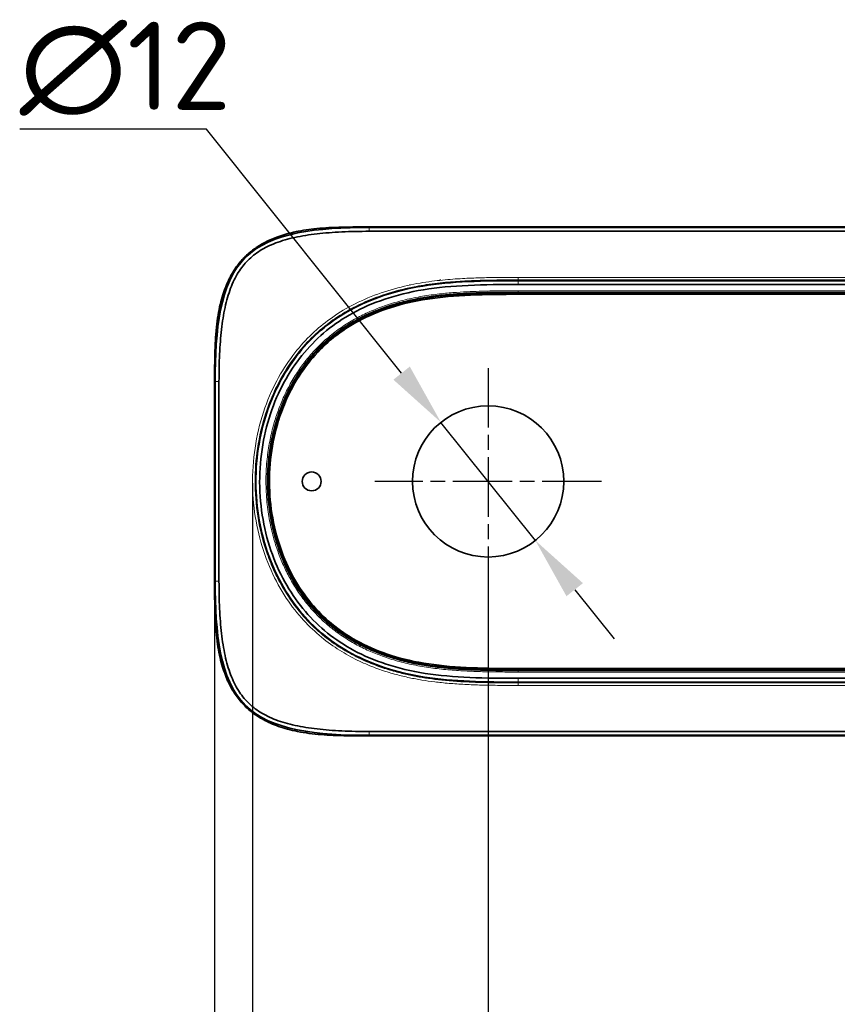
# Model space of a CAD drawing. Header units: millimetres. Extents: x 10 to 830, y 10 to 584.
# Tile 56 of 174: x 163 to 228, y 308 to 386. Entities that reach past the tile are written whole.
import ezdxf

# ---------------------------------------------------------------- set-up
doc = ezdxf.new("R2010")
doc.units = ezdxf.units.MM
doc.header["$LTSCALE"] = 2
doc.linetypes.add('CHAIN', pattern=[0.3543, 0.2362, -0.0295, 0.0591, -0.0295])
doc.linetypes.add('LONG_DASH_DOTTED', pattern=[0.3001, 0.2362, -0.0295, 0.0049, -0.0295])
for name, color, linetype, lineweight in [('Bemaßung (ISO)', 7, 'Continuous', 25), ('Mittelpunktmarkierung (ISO)', 7, 'LONG_DASH_DOTTED', 25), ('Sichtbar (ISO)', 7, 'Continuous', 35), ('Sichtbar schmal (ISO)', 7, 'Continuous', 18)]:
    doc.layers.add(name, color=color, linetype=linetype, lineweight=lineweight)
doc.styles.add('Notiztext (ISO)', font='isocpeur.ttf')
doc.dimstyles.new('Standard (ISO)', dxfattribs={"dimscale": 2, "dimtxt": 3.5, "dimasz": 2.5, "dimexe": 2, "dimexo": 0, "dimgap": 0.762, "dimtad": 1, "dimtoh": 1, "dimdec": 8, "dimdsep": 46, "dimtxsty": 'Notiztext (ISO)', "dimcen": 0.09, "dimdle": 10, "dimclrd": 256, "dimclre": 256, "dimclrt": 256, "dimadec": 6, "dimazin": 2, "dimtfac": 0.514286, "dimtdec": 3, "dimtmove": 0, "dimatfit": 3, "dimfxl": 1, "dimtolj": 1, "dimlwd": -1, "dimlwe": -1, "dimarcsym": 0})

# ---------------------------------------------------------------- blocks, each defined once
blk = doc.blocks.new('*D10')
at = {"layer": 'Bemaßung (ISO)', "transparency": 16777216}
for p, q in [((177.549, 377.007), (162.725, 377.007)), ((193.019, 357.642), (177.549, 377.007)), ((203.63, 344.359), (196.14, 353.735)), ((206.75, 340.453), (209.871, 336.546))]:
    blk.add_line(p, q, dxfattribs=at)
for points in [[(193.67, 358.162), (192.368, 357.122), (196.14, 353.735)], [(207.401, 340.973), (206.099, 339.933), (203.63, 344.359)]]:
    blk.add_solid(points, dxfattribs=at)
at = {"layer": 'Defpoints', "color": 0, "transparency": 16777216}
for p in [(196.14, 353.735), (203.63, 344.359)]:
    blk.add_point(p, dxfattribs=at)
at = {"layer": 'Bemaßung (ISO)', "transparency": 16777216, "insert": (162.725, 385.531), "char_height": 7, "attachment_point": 1, "style": 'Notiztext (ISO)'}
blk.add_mtext('\\A1;∅12', dxfattribs=at)
blk = doc.blocks.new('*D14')
at = {"layer": 'Bemaßung (ISO)', "transparency": 16777216}
for p, q in [((178.185, 341.067), (178.185, 253.067)), ((316.585, 341.067), (316.585, 253.067)), ((183.185, 257.067), (311.585, 257.067))]:
    blk.add_line(p, q, dxfattribs=at)
for points in [[(183.185, 257.9), (183.185, 256.234), (178.185, 257.067)], [(311.585, 257.9), (311.585, 256.234), (316.585, 257.067)]]:
    blk.add_solid(points, dxfattribs=at)
at = {"layer": 'Defpoints', "color": 0, "transparency": 16777216}
for p in [(178.185, 341.067), (316.585, 341.067), (316.585, 257.067)]:
    blk.add_point(p, dxfattribs=at)
at = {"layer": 'Bemaßung (ISO)', "transparency": 16777216, "insert": (239.425, 265.591), "char_height": 7, "attachment_point": 1, "style": 'Notiztext (ISO)'}
blk.add_mtext('\\A1;138.4', dxfattribs=at)
blk = doc.blocks.new('*D15')
at = {"layer": 'Bemaßung (ISO)', "transparency": 16777216}
for p, q in [((181.195, 348.898), (181.195, 271.715)), ((313.574, 349.196), (313.574, 271.715)), ((308.574, 275.715), (186.195, 275.715))]:
    blk.add_line(p, q, dxfattribs=at)
for points in [[(186.195, 276.548), (186.195, 274.882), (181.195, 275.715)], [(308.574, 276.548), (308.574, 274.882), (313.574, 275.715)]]:
    blk.add_solid(points, dxfattribs=at)
at = {"layer": 'Defpoints', "color": 0, "transparency": 16777216}
for p in [(181.195, 348.898), (313.574, 349.196), (181.195, 275.715)]:
    blk.add_point(p, dxfattribs=at)
at = {"layer": 'Bemaßung (ISO)', "transparency": 16777216, "insert": (239.425, 284.239), "char_height": 7, "attachment_point": 1, "style": 'Notiztext (ISO)'}
blk.add_mtext('\\A1;132.4', dxfattribs=at)
blk = doc.blocks.new('*D16')
at = {"layer": 'Bemaßung (ISO)', "transparency": 16777216}
for p, q in [((199.885, 340.047), (199.885, 290.03)), ((294.885, 340.047), (294.885, 290.03)), ((204.885, 294.03), (289.885, 294.03))]:
    blk.add_line(p, q, dxfattribs=at)
for points in [[(204.885, 294.863), (204.885, 293.197), (199.885, 294.03)], [(289.885, 294.863), (289.885, 293.197), (294.885, 294.03)]]:
    blk.add_solid(points, dxfattribs=at)
at = {"layer": 'Defpoints', "color": 0, "transparency": 16777216}
for p in [(199.885, 340.047), (294.885, 340.047), (294.885, 294.03)]:
    blk.add_point(p, dxfattribs=at)
at = {"layer": 'Bemaßung (ISO)', "transparency": 16777216, "insert": (243.185, 302.554), "char_height": 7, "attachment_point": 1, "style": 'Notiztext (ISO)'}
blk.add_mtext('\\A1;95', dxfattribs=at)

msp = doc.modelspace()

# ---------------------------------------------------------------- linework, layer by layer
at = {"layer": 'Mittelpunktmarkierung (ISO)', "linetype": 'CHAIN', "ltscale": 10.000767}
for p, q in [((199.88476918, 358.04716604), (199.88476918, 340.04716604)), ((208.88476918, 349.04716604), (190.88476918, 349.04716604))]:
    msp.add_line(p, q, dxfattribs=at)
at = {"layer": 'Sichtbar (ISO)'}
for p, q in [((304.37804723, 369.24716601), (190.39148969, 369.24716601)), ((304.32676846, 369.19716601), (190.44276846, 369.19716601)), ((304.32676846, 368.89716601), (190.44276846, 368.89716601)), ((292.4969585, 364.97634927), (202.27257843, 364.97634927)), ((292.49695847, 364.67645207), (202.27257848, 364.67645207)), ((292.49695924, 363.99716623), (202.27257905, 363.99716605)), ((292.49695922, 363.89716623), (202.27257907, 363.89716605)), ((292.49695299, 364.04716601), (202.27258396, 364.04716601)), ((178.18476846, 357.02746686), (178.18476846, 341.06686516)), ((178.23476846, 356.97716601), (178.23476846, 341.11716601)), ((178.53476846, 356.97716601), (178.53476846, 341.11716601)), ((202.27257912, 334.09716605), (292.49695931, 334.09716623)), ((202.27257914, 334.19716605), (292.49695929, 334.19716623)), ((292.49695296, 334.04716601), (202.27258392, 334.04716601)), ((202.27257841, 333.11798276), (292.49695848, 333.11798276)), ((202.27257845, 333.41787995), (292.49695844, 333.41787995)), ((190.44276846, 329.19716601), (304.32676846, 329.19716601)), ((190.39148969, 328.84716601), (304.37804723, 328.84716601)), ((190.44276846, 328.89716601), (304.32676846, 328.89716601))]:
    msp.add_line(p, q, dxfattribs=at)
for centre, radius in [((199.88476918, 349.04716604), 6), ((185.88476918, 349.04716601), 0.75)]:
    msp.add_circle(centre, radius, dxfattribs=at)
for points, knots in [([(190.39148969, 369.24716601), (189.98027551, 369.24716671), (189.19379719, 369.24553557), (188.06243599, 369.22593355), (187.03191673, 369.18042743), (186.0966246, 369.10308273), (185.24720499, 368.99041981), (184.47285737, 368.84155217), (183.77177299, 368.660548), (183.14881418, 368.45470779), (182.60263504, 368.23217163), (182.12264479, 367.99731422), (181.69111662, 367.74846151), (181.28847372, 367.47728708), (180.90438591, 367.17447072), (180.54406413, 366.83958213), (180.21666769, 366.4798259), (179.91761853, 366.09447432), (179.63599056, 365.66843014), (179.36682755, 365.18430437), (179.112414, 364.63059723), (178.87767186, 363.99867776), (178.66751503, 363.27584833), (178.48816412, 362.44814764), (178.34851258, 361.50434546), (178.25494302, 360.44476521), (178.20448653, 359.30136807), (178.18633282, 358.15050803), (178.18476617, 357.38997851), (178.18476846, 357.02746686)], [0, 0, 0, 0, 0.0597083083, 0.1141649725, 0.1641267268, 0.2091822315, 0.2500013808, 0.28798104, 0.3230514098, 0.3544643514, 0.3825453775, 0.4079824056, 0.4313525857, 0.4541696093, 0.477724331, 0.5015628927, 0.524726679, 0.5475051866, 0.5715886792, 0.5980885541, 0.6271291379, 0.6592689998, 0.6951881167, 0.7356746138, 0.7815196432, 0.8330388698, 0.8896005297, 0.9473644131, 1, 1, 1, 1]), ([(190.44276846, 369.19716601), (186.37143514, 369.19716601), (182.65377378, 368.84349468), (180.61960678, 366.80632769), (178.58543979, 364.7691607), (178.23476846, 361.04849934), (178.23476846, 356.97716601)], [0, 0, 0, 0, 0.5, 0.5, 0.5, 1, 1, 1, 1]), ([(202.27257843, 364.97634927), (200.94702286, 364.97634927), (198.20796658, 364.95493267), (194.63075451, 364.63114806), (191.4915079, 363.8554822), (188.91795297, 362.71639067), (186.82813099, 361.30336469), (185.04204116, 359.5479261), (183.53038833, 357.40162256), (182.37614182, 354.90189373), (181.62568679, 352.03454841), (181.37185789, 348.98041009), (181.64838822, 345.93027087), (182.41848148, 343.07570857), (183.58884277, 340.59244632), (185.11422844, 338.46226714), (186.9110083, 336.72348888), (189.01910234, 335.32247385), (191.6134561, 334.19779497), (194.76688335, 333.44197429), (198.35106301, 333.1363623), (200.98565384, 333.11798275), (202.27257841, 333.11798276)], [0, 0, 0, 0, 0.0500000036, 0.1000000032, 0.1500000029, 0.2000000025, 0.2500000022, 0.3000000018, 0.3500000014, 0.4000000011, 0.4500000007, 0.5000000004, 0.55, 0.5999999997, 0.6499999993, 0.699999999, 0.7499999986, 0.7999999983, 0.8499999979, 0.8999999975, 0.9499999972, 1, 1, 1, 1]), ([(202.27257848, 364.67645207), (200.95172037, 364.67645207), (199.5843661, 364.66569921), (198.31061734, 364.606757), (197.03686871, 364.54781479), (195.85672557, 364.44068324), (194.75178642, 364.25980978), (193.64684726, 364.07893632), (192.61711209, 363.82432096), (191.68137204, 363.51065315), (190.74563199, 363.19698534), (189.90388707, 362.82426507), (189.14254427, 362.40765435), (188.38120148, 361.99104364), (187.70026082, 361.53054249), (187.068614, 361.01415127), (186.43696718, 360.49776004), (185.85461419, 359.92547874), (185.31672904, 359.28907819), (184.77884389, 358.65267763), (184.28542657, 357.95215782), (183.85010707, 357.19352082), (183.41478757, 356.43488381), (183.03756589, 355.6181296), (182.72603334, 354.74022789), (182.41450078, 353.86232619), (182.16865736, 352.92327698), (182.00413858, 351.95330545), (181.8396198, 350.98333392), (181.75642566, 349.98244007), (181.7601462, 348.9821978), (181.76386673, 347.98195552), (181.85450194, 346.98236482), (182.02594883, 346.01517415), (182.19739573, 345.04798348), (182.4496543, 344.11319284), (182.76701005, 343.24014563), (183.0843658, 342.36709841), (183.46681871, 341.55579463), (183.90698702, 340.80252571), (184.34715533, 340.04925679), (184.84503903, 339.35402274), (185.38687717, 338.72300075), (185.9287153, 338.09197876), (186.51450787, 337.52516883), (187.15088461, 337.0134446), (187.78726136, 336.50172037), (188.47422227, 336.04508184), (189.24204887, 335.63273053), (190.00987546, 335.22037922), (190.85856773, 334.85231514), (191.80016568, 334.54421103), (192.74176363, 334.23610693), (193.77626725, 333.98796279), (194.88497865, 333.81331003), (195.99369005, 333.63865727), (197.17660922, 333.53749588), (198.4257143, 333.48230156), (199.67481947, 333.42710722), (200.99011055, 333.41787995), (202.27257845, 333.41787995)], [0, 0, 0, 0, 0.0500000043, 0.0500000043, 0.0500000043, 0.1000000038, 0.1000000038, 0.1000000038, 0.1500000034, 0.1500000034, 0.1500000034, 0.200000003, 0.200000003, 0.200000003, 0.2500000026, 0.2500000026, 0.2500000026, 0.3000000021, 0.3000000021, 0.3000000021, 0.3500000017, 0.3500000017, 0.3500000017, 0.4000000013, 0.4000000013, 0.4000000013, 0.4500000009, 0.4500000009, 0.4500000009, 0.5000000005, 0.5000000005, 0.5000000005, 0.55, 0.55, 0.55, 0.5999999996, 0.5999999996, 0.5999999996, 0.6499999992, 0.6499999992, 0.6499999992, 0.6999999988, 0.6999999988, 0.6999999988, 0.7499999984, 0.7499999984, 0.7499999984, 0.7999999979, 0.7999999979, 0.7999999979, 0.8499999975, 0.8499999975, 0.8499999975, 0.8999999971, 0.8999999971, 0.8999999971, 0.9499999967, 0.9499999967, 0.9499999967, 1, 1, 1, 1]), ([(202.27257835, 364.04716601), (199.49696669, 364.04716601), (196.78148463, 364.00370573), (194.3481548, 363.55059742), (191.91482496, 363.09748912), (189.76364706, 362.23473457), (187.98494855, 360.92850654), (186.20625003, 359.62227851), (184.80003175, 357.87257609), (183.84579704, 355.8184403), (182.89156232, 353.76430452), (182.3893108, 351.40573531), (182.3893108, 349.04716601), (182.3893108, 346.68859672), (182.89156232, 344.3300275), (183.84579704, 342.27589172), (184.80003175, 340.22175594), (186.20625002, 338.47205352), (187.98494855, 337.16582548), (189.76364707, 335.85959745), (191.91482498, 334.9968429), (194.3481548, 334.5437346), (196.78148462, 334.0906263), (199.49696662, 334.04716601), (202.27257835, 334.04716601)], [0, 0, 0, 0, 0.125, 0.125, 0.125, 0.25, 0.25, 0.25, 0.375, 0.375, 0.375, 0.5, 0.5, 0.5, 0.625, 0.625, 0.625, 0.75, 0.75, 0.75, 0.875, 0.875, 0.875, 1, 1, 1, 1]), ([(202.27257904, 363.99716605), (199.49746954, 363.99716604), (196.78507226, 363.95336458), (194.3573145, 363.50144347), (191.92955673, 363.04952237), (189.78643848, 362.18948162), (188.01454332, 360.8882053), (186.24264816, 359.58692897), (184.84197609, 357.84441707), (183.89114193, 355.79737126), (182.94030777, 353.75032544), (182.43931152, 351.39874572), (182.43931152, 349.04716601), (182.43931153, 346.69558629), (182.94030779, 344.34400657), (183.89114196, 342.29696076), (184.84197613, 340.24991495), (186.24264821, 338.50740305), (188.01454337, 337.20612674), (189.78643854, 335.90485042), (191.92955679, 335.04480968), (194.35731456, 334.59288859), (196.78507233, 334.14096749), (199.4974696, 334.09716604), (202.27257911, 334.09716605)], [0, 0, 0, 0, 0.125, 0.125, 0.125, 0.25, 0.25, 0.25, 0.375, 0.375, 0.375, 0.5, 0.5, 0.5, 0.625, 0.625, 0.625, 0.75, 0.75, 0.75, 0.875, 0.875, 0.875, 1, 1, 1, 1]), ([(202.27257907, 363.89716605), (201.00714705, 363.89716604), (199.69755901, 363.88606535), (198.47683238, 363.83258345), (197.25610575, 363.77910154), (196.12424053, 363.68323842), (195.0618722, 363.51912958), (193.99950387, 363.35502074), (193.00663242, 363.12266619), (192.10387207, 362.83188005), (191.20111173, 362.54109391), (190.38846248, 362.19187618), (189.65322123, 361.79951644), (188.91797998, 361.40715671), (188.26014672, 360.97165498), (187.65120112, 360.48321928), (187.04225553, 359.99478358), (186.48219759, 359.45341391), (185.96671268, 358.85248487), (185.45122778, 358.25155582), (184.9803159, 357.59106738), (184.56307714, 356.87196164), (184.14583839, 356.1528559), (183.78227276, 355.37513285), (183.48048419, 354.53293006), (183.17869561, 353.69072728), (182.93868411, 352.78404475), (182.77812134, 351.8504683), (182.61755857, 350.91689184), (182.53644454, 349.95642145), (182.53938996, 348.99635075), (182.54233538, 348.03628004), (182.62934024, 347.07660902), (182.79535707, 346.14523089), (182.96137389, 345.21385276), (183.20640267, 344.31076752), (183.51265583, 343.47265625), (183.81890899, 342.63454498), (184.18638653, 341.86140768), (184.60734753, 341.14659628), (185.02830854, 340.43178487), (185.50275301, 339.77529937), (186.02153707, 339.1783969), (186.54032113, 338.58149443), (187.10344478, 338.044175), (187.71612405, 337.55938937), (188.32880332, 337.07460373), (188.99103822, 336.64235188), (189.73146249, 336.25337814), (190.47188676, 335.86440439), (191.2905004, 335.51870875), (192.19875756, 335.23208165), (193.10701471, 334.94545455), (194.10491537, 334.717896), (195.17335025, 334.55845328), (196.24178513, 334.39901056), (197.38075422, 334.30768367), (198.58076046, 334.25722254), (199.78076671, 334.20676141), (201.0418101, 334.19716604), (202.27257914, 334.19716605)], [0, 0, 0, 0, 0.0500000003, 0.0500000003, 0.0500000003, 0.1000000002, 0.1000000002, 0.1000000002, 0.1500000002, 0.1500000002, 0.1500000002, 0.2000000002, 0.2000000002, 0.2000000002, 0.2500000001, 0.2500000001, 0.2500000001, 0.3000000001, 0.3000000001, 0.3000000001, 0.3500000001, 0.3500000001, 0.3500000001, 0.4, 0.4, 0.4, 0.45, 0.45, 0.45, 0.4999999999, 0.4999999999, 0.4999999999, 0.5499999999, 0.5499999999, 0.5499999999, 0.5999999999, 0.5999999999, 0.5999999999, 0.6499999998, 0.6499999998, 0.6499999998, 0.6999999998, 0.6999999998, 0.6999999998, 0.7499999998, 0.7499999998, 0.7499999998, 0.7999999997, 0.7999999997, 0.7999999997, 0.8499999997, 0.8499999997, 0.8499999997, 0.8999999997, 0.8999999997, 0.8999999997, 0.9499999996, 0.9499999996, 0.9499999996, 1, 1, 1, 1]), ([(178.18476846, 341.06686516), (178.18476814, 340.79189521), (178.18571053, 340.19744945), (178.19560773, 339.24893461), (178.22600873, 338.20969408), (178.29194986, 337.15771919), (178.40376324, 336.16621257), (178.55971181, 335.2837838), (178.75055382, 334.51017266), (178.96842731, 333.83487576), (179.20689179, 333.24576424), (179.46237652, 332.7285117), (179.73726188, 332.26394771), (180.04135919, 331.8309391), (180.38417312, 331.42068415), (180.76414082, 331.04206901), (181.17115319, 330.70333449), (181.60817196, 330.39663934), (182.09385984, 330.11022207), (182.64793962, 329.83978752), (183.28031608, 329.59025601), (183.99451523, 329.36934936), (184.79966279, 329.1822033), (185.69539644, 329.03667836), (186.63819085, 328.9413446), (187.55713059, 328.88808578), (188.39376345, 328.86229288), (189.13546776, 328.85132546), (189.79082359, 328.84758502), (190.19987394, 328.84716589), (190.39148969, 328.84716601)], [0, 0, 0, 0, 0.0399253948, 0.0862967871, 0.1376355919, 0.1906664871, 0.2389481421, 0.2819239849, 0.3200884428, 0.353920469, 0.3842006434, 0.411599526, 0.4369048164, 0.4617766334, 0.4875814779, 0.5136103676, 0.5386844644, 0.5635657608, 0.5902855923, 0.6197273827, 0.6522585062, 0.6881772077, 0.7274912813, 0.7715477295, 0.8192566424, 0.8645629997, 0.9048817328, 0.940612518, 0.9721769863, 1, 1, 1, 1]), ([(178.23476846, 341.11716601), (178.23476846, 337.04583269), (178.58543979, 333.32517133), (180.61960678, 331.28800434), (182.65377378, 329.25083734), (186.37143513, 328.89716601), (190.44276846, 328.89716601)], [0, 0, 0, 0, 0.5, 0.5, 0.5, 1, 1, 1, 1])]:
    msp.add_open_spline(points, degree=3, knots=knots, dxfattribs=at)
for points in [[(190.44276846, 368.89716601), (189.720112, 368.89716601), (188.22565582, 368.86814925), (186.28183034, 368.71940893), (184.52264458, 368.44040025), (183.0017306, 368.00320008), (181.74638406, 367.38491805), (180.79956085, 366.62503106), (180.04127379, 365.67558861), (179.42479622, 364.41747623), (178.98920642, 362.89408559), (178.71138345, 361.13390856), (178.56333694, 359.18508778), (178.53476846, 357.69761565), (178.53476846, 356.97716601)], [(178.53476846, 341.11716601), (178.53476846, 340.39379721), (178.56375611, 338.89788392), (178.71234965, 336.95205844), (178.99112819, 335.19090962), (179.42799854, 333.66815837), (180.04622671, 332.41078899), (180.80583446, 331.46302333), (181.75432515, 330.70446293), (183.01040148, 330.08793308), (184.53197246, 329.65200744), (186.29019279, 329.37395516), (188.23702189, 329.22576247), (189.72303224, 329.19716601), (190.44276846, 329.19716601)]]:
    msp.add_open_spline(points, degree=3, dxfattribs=at)
at = {"layer": 'Sichtbar schmal (ISO)'}
for p, q in [((190.39148969, 369.24716601), (190.39148969, 369.19714186)), ((190.44276846, 368.89716601), (190.44276846, 369.19716601)), ((196.08504723, 365.00805149), (196.08504723, 365.11011776)), ((201.18504723, 365.23929316), (201.18504723, 365.25456308)), ((201.18504723, 364.97321764), (201.18504723, 364.97356228)), ((292.49695878, 365.24208904), (202.27257804, 365.24208904)), ((202.27257835, 365.24208904), (202.27257835, 365.04215757)), ((202.27257882, 365.04215757), (202.27257843, 364.97634927)), ((202.27257848, 364.67645207), (202.27257843, 364.97634927)), ((292.49695845, 365.04215757), (202.27257851, 365.04215757)), ((193.68504723, 364.63678364), (193.68504723, 364.67219241)), ((193.68504723, 364.36428904), (193.68504723, 364.3656046)), ((196.08504723, 364.80688219), (196.08504723, 364.80698176)), ((202.27257835, 364.17865566), (292.49695856, 364.17865566)), ((202.27257835, 364.07871658), (202.27257835, 364.17865566)), ((202.27257835, 364.07871658), (202.27258956, 364.04716601)), ((202.27257835, 364.07871658), (292.49695856, 364.07871658)), ((202.27257907, 363.89716605), (202.27257906, 363.99716605)), ((178.23479149, 357.02746686), (178.18476846, 357.02746686)), ((178.53476846, 356.97716601), (178.23476846, 356.97716601)), ((178.18476846, 341.06686516), (178.23479164, 341.06686516)), ((178.53476846, 341.11716601), (178.23476846, 341.11716601)), ((193.68504723, 334.64661178), (193.68504723, 334.64665034)), ((193.68504723, 333.72872747), (193.68504723, 333.7301471)), ((196.08504723, 334.25806205), (196.08504723, 334.25809416)), ((202.27257835, 334.01561545), (202.27258949, 334.04716601)), ((292.49695856, 334.01561545), (202.27257835, 334.01561545)), ((202.27257836, 334.01561545), (202.27257836, 333.91567637)), ((292.49695856, 333.91567637), (202.27257836, 333.91567637)), ((202.27257914, 334.19716605), (202.27257913, 334.09716605)), ((193.68504723, 333.44190964), (193.68504723, 333.45717602)), ((196.08504723, 333.0850398), (196.08504723, 333.08647259)), ((201.18504723, 333.12076975), (201.18504723, 333.12096833)), ((202.27257835, 332.85224299), (202.27257835, 333.05217445)), ((202.27257845, 333.41787995), (202.27257841, 333.11798276)), ((202.27257841, 333.11798276), (202.27257868, 333.05217445)), ((202.27257846, 333.05217445), (292.49695841, 333.05217445)), ((202.27257813, 332.85224299), (292.49695888, 332.85224299)), ((190.44276846, 329.19716601), (190.44276846, 328.89716601)), ((190.39148969, 328.89719002), (190.39148969, 328.84716601))]:
    msp.add_line(p, q, dxfattribs=at)
for points, knots in [([(187.16496262, 369.08200324), (187.11154837, 369.07889029), (187.05814515, 369.07561908), (187.00475414, 369.07218011), (186.69555737, 369.05226447), (186.38677011, 369.02672285), (186.07891138, 368.99321377), (185.79999915, 368.96285538), (185.52184905, 368.92595738), (185.2450918, 368.88073771), (184.98758652, 368.83866365), (184.73128705, 368.7893854), (184.4769004, 368.73181532), (184.24200009, 368.67865518), (184.00873076, 368.61842488), (183.77789312, 368.55010792), (183.57112913, 368.48891562), (183.36631608, 368.42123539), (183.16421771, 368.34633237), (182.98355557, 368.27937418), (182.80506276, 368.20664415), (182.6294237, 368.12764455), (182.60295716, 368.11574033), (182.57655542, 368.10369375), (182.55022122, 368.09150342)], [0.15634670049, 0.15634670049, 0.15634670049, 0.15634670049, 0.16412672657, 0.16412672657, 0.16412672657, 0.20918223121, 0.20918223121, 0.20918223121, 0.25000138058, 0.25000138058, 0.25000138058, 0.28798103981, 0.28798103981, 0.28798103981, 0.32305140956, 0.32305140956, 0.32305140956, 0.35446435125, 0.35446435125, 0.35446435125, 0.38254537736, 0.38254537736, 0.38254537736, 0.38677682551, 0.38677682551, 0.38677682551, 0.38677682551]), ([(202.27257773, 365.24208904), (201.8083144, 365.24208772), (201.34932588, 365.24095196), (200.9056587, 365.23733813), (200.46199151, 365.2337243), (200.0336447, 365.22771173), (199.59047264, 365.21718683), (199.14730057, 365.20666193), (198.68930285, 365.19166437), (198.20752704, 365.16822454), (197.72575123, 365.14478471), (197.22019633, 365.1129025), (196.68084708, 365.06572618), (196.14149783, 365.01854987), (195.56835396, 364.95614071), (194.95081694, 364.86326647), (194.33327991, 364.77039223), (193.67138352, 364.64680318), (192.98240533, 364.47681538), (192.29342714, 364.30682758), (191.5776788, 364.08956672), (190.87143206, 363.82095132), (190.16518532, 363.55233592), (189.4690204, 363.23049089), (188.84869993, 362.89057594), (188.22837945, 362.55066099), (187.68235735, 362.19520111), (187.17484591, 361.81519844), (186.66733447, 361.43519576), (186.19788421, 361.03151804), (185.73785874, 360.57651793), (185.27783327, 360.12151782), (184.82752192, 359.61495674), (184.38537292, 359.02904706), (183.94322392, 358.44313737), (183.50982871, 357.77738409), (183.11319329, 357.02817119), (182.71655787, 356.27895829), (182.35730573, 355.44605264), (182.06213353, 354.54545062), (181.76696134, 353.6448486), (181.53712982, 352.67603536), (181.39105053, 351.69801102), (181.24497124, 350.71998669), (181.18129067, 349.73286444), (181.19669738, 348.76165014), (181.21210409, 347.79043583), (181.30604795, 346.83520594), (181.47010409, 345.91017099), (181.63416022, 344.98513603), (181.86851389, 344.09037492), (182.16750352, 343.23763747), (182.46649314, 342.38490003), (182.83087996, 341.57440722), (183.23667817, 340.8381152), (183.64247639, 340.10182318), (184.0890893, 339.43933446), (184.54717905, 338.8549241), (185.0052688, 338.27051373), (185.47416217, 337.76369544), (185.94760735, 337.31474287), (186.42105252, 336.86579031), (186.89904443, 336.47474257), (187.37791642, 336.12985631), (187.85678841, 335.78497004), (188.33661367, 335.48633163), (188.80539063, 335.22673275), (189.27416759, 334.96713388), (189.731866, 334.74651639), (190.17234585, 334.55621537), (190.61282571, 334.36591435), (191.03609627, 334.20595414), (191.43759003, 334.06922604), (191.83908379, 333.93249794), (192.21877573, 333.81892391), (192.58275795, 333.72076339), (192.94674016, 333.62260287), (193.29501388, 333.53986698), (193.63374986, 333.46799179), (193.97248583, 333.39611661), (194.30168484, 333.33510197), (194.63074014, 333.28114768), (194.95979544, 333.2271934), (195.2887051, 333.18030408), (195.64418922, 333.13689991), (195.99967333, 333.09349575), (196.38175754, 333.05377462), (196.78307775, 333.01974167), (197.18439795, 332.98570873), (197.60495139, 332.95731449), (198.03956284, 332.93458328), (198.47417428, 332.91185207), (198.92284179, 332.89475922), (199.38309585, 332.88238755), (199.84334992, 332.87001588), (200.31519055, 332.86236538), (200.79695505, 332.85792207), (201.27871955, 332.85347875), (201.77040794, 332.85224261), (202.27257791, 332.85224299)], [0, 0, 0, 0, 0.0303030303, 0.0303030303, 0.0303030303, 0.0606060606, 0.0606060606, 0.0606060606, 0.0909090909, 0.0909090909, 0.0909090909, 0.1212121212, 0.1212121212, 0.1212121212, 0.1515151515, 0.1515151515, 0.1515151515, 0.1818181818, 0.1818181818, 0.1818181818, 0.2121212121, 0.2121212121, 0.2121212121, 0.2424242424, 0.2424242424, 0.2424242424, 0.2727272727, 0.2727272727, 0.2727272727, 0.303030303, 0.303030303, 0.303030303, 0.3333333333, 0.3333333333, 0.3333333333, 0.3636363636, 0.3636363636, 0.3636363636, 0.3939393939, 0.3939393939, 0.3939393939, 0.4242424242, 0.4242424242, 0.4242424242, 0.4545454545, 0.4545454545, 0.4545454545, 0.4848484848, 0.4848484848, 0.4848484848, 0.5151515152, 0.5151515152, 0.5151515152, 0.5454545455, 0.5454545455, 0.5454545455, 0.5757575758, 0.5757575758, 0.5757575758, 0.6060606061, 0.6060606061, 0.6060606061, 0.6363636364, 0.6363636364, 0.6363636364, 0.6666666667, 0.6666666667, 0.6666666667, 0.696969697, 0.696969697, 0.696969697, 0.7272727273, 0.7272727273, 0.7272727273, 0.7575757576, 0.7575757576, 0.7575757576, 0.7878787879, 0.7878787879, 0.7878787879, 0.8181818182, 0.8181818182, 0.8181818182, 0.8484848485, 0.8484848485, 0.8484848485, 0.8787878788, 0.8787878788, 0.8787878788, 0.9090909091, 0.9090909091, 0.9090909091, 0.9393939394, 0.9393939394, 0.9393939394, 0.9696969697, 0.9696969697, 0.9696969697, 1, 1, 1, 1]), ([(202.27257835, 365.04215757), (201.80921242, 365.04215757), (201.35034711, 365.0410789), (200.90730364, 365.03743333), (200.46426017, 365.03378775), (200.03703697, 365.02779168), (199.59521364, 365.01731174), (199.1533903, 365.0068318), (198.69696805, 364.99186174), (198.21723954, 364.96852937), (197.73751104, 364.945197), (197.2344601, 364.91366469), (196.698317, 364.86662214), (196.1621739, 364.81957958), (195.59293655, 364.75737235), (194.98041693, 364.66563346), (194.71615266, 364.62605381), (194.44387602, 364.58083553), (194.16491951, 364.52857114), (193.7973023, 364.45969557), (193.41808029, 364.37855657), (193.03036892, 364.28273869), (192.34845312, 364.11421196), (191.6404077, 363.89943571), (190.94218683, 363.63448898), (190.24396595, 363.36954225), (189.55623845, 363.05213115), (188.94457643, 362.71607159), (188.37413111, 362.40265732), (187.86773542, 362.07671315), (187.39621369, 361.73062844), (187.36214458, 361.7056226), (187.3282613, 361.68050622), (187.29455429, 361.65527527), (186.79433705, 361.28084404), (186.33190481, 360.88285084), (185.87844772, 360.43436922), (185.42499063, 359.9858876), (184.98097759, 359.48646346), (184.54478187, 358.90869797), (184.10858616, 358.33093247), (183.6814483, 357.67391652), (183.2898706, 356.93459499), (183.17089938, 356.70997039), (183.05525569, 356.47783907), (182.94378127, 356.23841139), (182.6883527, 355.68979519), (182.45491297, 355.10267361), (182.25178713, 354.48325728), (181.9600129, 353.59351458), (181.73260046, 352.63570011), (181.58844293, 351.66858781), (181.45838975, 350.7960976), (181.39431919, 349.91619786), (181.39431923, 349.04716601), (181.39431924, 348.95291899), (181.39506999, 348.85879848), (181.39656353, 348.7648267), (181.41182865, 347.80436111), (181.50457184, 346.8596787), (181.66689526, 345.94509831), (181.82921867, 345.03051792), (182.06108374, 344.14614323), (182.35599222, 343.30361361), (182.5308473, 342.80406684), (182.72816941, 342.3190184), (182.94378153, 341.85592076), (183.09181824, 341.53796347), (183.24843078, 341.23032177), (183.41157844, 340.93460973), (183.81234701, 340.20819974), (184.25252725, 339.55446442), (184.70439044, 338.97819683), (185.15625362, 338.40192924), (185.61858188, 337.90231308), (186.08515246, 337.45974897), (186.51925101, 337.04798611), (186.95726239, 336.68588231), (187.39621371, 336.36370361), (187.42904875, 336.33960356), (187.46189075, 336.31572779), (187.49473893, 336.29207152), (187.96671418, 335.9521692), (188.4397454, 335.6576974), (188.90222617, 335.40161878), (189.36470694, 335.14554015), (189.81655855, 334.92771531), (190.25163738, 334.73973046), (190.68671622, 334.55174561), (191.10503236, 334.39362584), (191.50202, 334.25846098), (191.89900765, 334.12329611), (192.27461483, 334.01093033), (192.63481645, 333.91378068), (192.99501806, 333.81663103), (193.33983181, 333.73478638), (193.67527458, 333.66356357), (193.84037265, 333.62850915), (194.00322026, 333.59605615), (194.16491947, 333.56576071), (194.33175731, 333.53450251), (194.49737288, 333.50554043), (194.66303406, 333.47842146), (194.98925406, 333.42501878), (195.31555063, 333.37847169), (195.66846567, 333.33528556), (196.0213807, 333.29209944), (196.40096868, 333.25274241), (196.79995114, 333.21894719), (197.19893361, 333.18515197), (197.61731283, 333.15687645), (198.05000729, 333.1342415), (198.48270176, 333.11160655), (198.92970797, 333.09457451), (199.3884665, 333.0822467), (199.84722504, 333.06991889), (200.31773563, 333.06228126), (200.79879873, 333.05784497), (201.27986182, 333.05340867), (201.77147735, 333.05217445), (202.27257835, 333.05217445)], [0, 0, 0, 0, 0.0303030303, 0.0303030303, 0.0303030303, 0.0606060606, 0.0606060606, 0.0606060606, 0.0909090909, 0.0909090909, 0.0909090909, 0.1212121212, 0.1212121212, 0.1212121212, 0.1515151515, 0.1515151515, 0.1515151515, 0.1645890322, 0.1645890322, 0.1645890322, 0.1818181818, 0.1818181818, 0.1818181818, 0.2121212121, 0.2121212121, 0.2121212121, 0.2424242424, 0.2424242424, 0.2424242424, 0.2706853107, 0.2706853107, 0.2706853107, 0.2727272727, 0.2727272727, 0.2727272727, 0.303030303, 0.303030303, 0.303030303, 0.3333333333, 0.3333333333, 0.3333333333, 0.3636363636, 0.3636363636, 0.3636363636, 0.3728431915, 0.3728431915, 0.3728431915, 0.3939393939, 0.3939393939, 0.3939393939, 0.4242424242, 0.4242424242, 0.4242424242, 0.4515806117, 0.4515806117, 0.4515806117, 0.4545454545, 0.4545454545, 0.4545454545, 0.4848484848, 0.4848484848, 0.4848484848, 0.5151515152, 0.5151515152, 0.5151515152, 0.5331185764, 0.5331185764, 0.5331185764, 0.5454545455, 0.5454545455, 0.5454545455, 0.5757575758, 0.5757575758, 0.5757575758, 0.6060606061, 0.6060606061, 0.6060606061, 0.6342546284, 0.6342546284, 0.6342546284, 0.6363636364, 0.6363636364, 0.6363636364, 0.6666666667, 0.6666666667, 0.6666666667, 0.696969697, 0.696969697, 0.696969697, 0.7272727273, 0.7272727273, 0.7272727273, 0.7575757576, 0.7575757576, 0.7575757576, 0.7878787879, 0.7878787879, 0.7878787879, 0.8027933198, 0.8027933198, 0.8027933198, 0.8181818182, 0.8181818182, 0.8181818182, 0.8484848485, 0.8484848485, 0.8484848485, 0.8787878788, 0.8787878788, 0.8787878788, 0.9090909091, 0.9090909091, 0.9090909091, 0.9393939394, 0.9393939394, 0.9393939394, 0.9696969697, 0.9696969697, 0.9696969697, 1, 1, 1, 1]), ([(179.3585734, 364.92185011), (179.31029405, 364.81858944), (179.26426331, 364.71425667), (179.22037501, 364.60901961), (179.13551495, 364.40553889), (179.05866457, 364.19867737), (178.98899615, 363.98939207), (178.91113557, 363.75549737), (178.84224526, 363.51857538), (178.78116393, 363.27962215), (178.71231566, 363.01028426), (178.65338857, 362.73836571), (178.60298767, 362.46484971), (178.54591603, 362.15513289), (178.49977689, 361.84336779), (178.4622995, 361.53051535), (178.42018355, 361.17894146), (178.38900615, 360.82599441), (178.36523964, 360.47250116), (178.36242134, 360.43058301), (178.35970726, 360.38865717), (178.357093, 360.3467242)], [0.61050690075, 0.61050690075, 0.61050690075, 0.61050690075, 0.62712913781, 0.62712913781, 0.62712913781, 0.6592689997, 0.6592689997, 0.6592689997, 0.69518811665, 0.69518811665, 0.69518811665, 0.73567461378, 0.73567461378, 0.73567461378, 0.78151964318, 0.78151964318, 0.78151964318, 0.83303886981, 0.83303886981, 0.83303886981, 0.83914815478, 0.83914815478, 0.83914815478, 0.83914815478]), ([(202.27257835, 333.91567637), (201.79069842, 333.91567653), (201.31271336, 333.91704858), (200.84259694, 333.92143357), (200.37248052, 333.92581857), (199.9102337, 333.9332294), (199.44392394, 333.94581844), (198.97761418, 333.95840749), (198.50724375, 333.97630528), (198.048323, 334.00083506), (197.58940225, 334.02536483), (197.14192156, 334.05636496), (196.6899268, 334.09711391), (196.23793204, 334.13786285), (195.78143326, 334.18842459), (195.32565115, 334.25214881), (194.86986905, 334.31587303), (194.41481666, 334.3928836), (193.97464752, 334.48281336), (193.53447838, 334.57274312), (193.10916544, 334.67545656), (192.69767743, 334.7902551), (192.28618943, 334.90505364), (191.88855735, 335.03205022), (191.51110172, 335.16765916), (191.13364609, 335.30326809), (190.77623853, 335.44716165), (190.42408746, 335.60466181), (190.07193639, 335.76216198), (189.72508144, 335.93329654), (189.37496297, 336.1256337), (189.0248445, 336.31797087), (188.67165078, 336.53187978), (188.33134788, 336.76132234), (187.99104498, 336.9907649), (187.66358452, 337.2356819), (187.35809424, 337.48657159), (187.05260395, 337.73746128), (186.76891949, 337.99413066), (186.50105427, 338.25775573), (186.23318906, 338.5213808), (185.98107895, 338.7918781), (185.7349396, 339.07998237), (185.48880024, 339.36808663), (185.2488365, 339.67396697), (185.01874661, 339.9964718), (184.78865672, 340.31897663), (184.56859407, 340.65822622), (184.36747493, 340.99947929), (184.16635578, 341.34073236), (183.98399594, 341.6838903), (183.81903253, 342.02536418), (183.65406911, 342.36683806), (183.50626782, 342.70651079), (183.36824726, 343.05905627), (183.23022669, 343.41160175), (183.10203724, 343.77702756), (182.98245221, 344.16730791), (182.86286719, 344.55758827), (182.75208502, 344.97279265), (182.65439351, 345.41344468), (182.556702, 345.85409671), (182.47205392, 346.32017358), (182.40527789, 346.82382193), (182.33850186, 347.32747029), (182.29014748, 347.86876438), (182.26968598, 348.4169154), (182.24922447, 348.96506641), (182.25679024, 349.52009503), (182.28757369, 350.04361121), (182.31835714, 350.56712739), (182.37173274, 351.05918164), (182.44093255, 351.52457778), (182.51013237, 351.98997393), (182.59509304, 352.42870307), (182.69059291, 352.8407899), (182.78609278, 353.25287673), (182.89192538, 353.63837771), (183.0087435, 354.01203512), (183.12556163, 354.38569252), (183.25333742, 354.74749937), (183.40036458, 355.11640834), (183.54739173, 355.48531731), (183.71401195, 355.86119308), (183.90008681, 356.23408922), (184.08616167, 356.60698536), (184.2918352, 356.97684015), (184.50684341, 357.32617786), (184.72185162, 357.67551556), (184.94593169, 358.00451226), (185.17826176, 358.31668002), (185.41059184, 358.62884779), (185.6509589, 358.9243276), (185.91220055, 359.21750366), (186.17344221, 359.51067972), (186.4557755, 359.80134058), (186.76144694, 360.08575071), (187.06711838, 360.37016083), (187.3963656, 360.64808655), (187.73356462, 360.90467575), (188.07076365, 361.16126495), (188.41577028, 361.39672897), (188.76087026, 361.610514), (189.10597024, 361.82429903), (189.45098718, 362.01667545), (189.80812167, 362.1968211), (190.16525615, 362.37696675), (190.53453883, 362.54479918), (190.92340196, 362.70226735), (191.31226509, 362.85973553), (191.72076084, 363.00672358), (192.14615755, 363.14061252), (192.57155425, 363.27450147), (193.01386177, 363.39524771), (193.46746353, 363.50068576), (193.92106529, 363.60612381), (194.38600028, 363.69610224), (194.84315318, 363.76979166), (195.30030607, 363.84348109), (195.74966046, 363.90100813), (196.17562925, 363.94661573), (196.60159805, 363.99222333), (197.00416749, 364.02602102), (197.38253235, 364.05252832), (197.76089722, 364.07903562), (198.11505519, 364.09827575), (198.44916585, 364.11326255), (198.78327652, 364.12824935), (199.09733987, 364.13898284), (199.39365532, 364.14718359), (199.68997078, 364.15538435), (199.96853834, 364.16105239), (200.23218544, 364.16525787), (200.49583254, 364.16946335), (200.74455918, 364.17220627), (200.98075004, 364.17412495), (201.2169409, 364.17604363), (201.44059598, 364.17713806), (201.65548214, 364.17779108), (201.87036829, 364.17844409), (202.07648551, 364.17865568), (202.27257835, 364.17865566)], [0, 0, 0, 0, 0.0212765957, 0.0212765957, 0.0212765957, 0.0425531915, 0.0425531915, 0.0425531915, 0.0638297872, 0.0638297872, 0.0638297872, 0.085106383, 0.085106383, 0.085106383, 0.1063829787, 0.1063829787, 0.1063829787, 0.1276595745, 0.1276595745, 0.1276595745, 0.1489361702, 0.1489361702, 0.1489361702, 0.170212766, 0.170212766, 0.170212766, 0.1914893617, 0.1914893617, 0.1914893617, 0.2127659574, 0.2127659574, 0.2127659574, 0.2340425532, 0.2340425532, 0.2340425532, 0.2553191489, 0.2553191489, 0.2553191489, 0.2765957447, 0.2765957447, 0.2765957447, 0.2978723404, 0.2978723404, 0.2978723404, 0.3191489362, 0.3191489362, 0.3191489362, 0.3404255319, 0.3404255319, 0.3404255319, 0.3617021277, 0.3617021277, 0.3617021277, 0.3829787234, 0.3829787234, 0.3829787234, 0.4042553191, 0.4042553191, 0.4042553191, 0.4255319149, 0.4255319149, 0.4255319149, 0.4468085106, 0.4468085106, 0.4468085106, 0.4680851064, 0.4680851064, 0.4680851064, 0.4893617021, 0.4893617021, 0.4893617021, 0.5106382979, 0.5106382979, 0.5106382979, 0.5319148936, 0.5319148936, 0.5319148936, 0.5531914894, 0.5531914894, 0.5531914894, 0.5744680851, 0.5744680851, 0.5744680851, 0.5957446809, 0.5957446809, 0.5957446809, 0.6170212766, 0.6170212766, 0.6170212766, 0.6382978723, 0.6382978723, 0.6382978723, 0.6595744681, 0.6595744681, 0.6595744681, 0.6808510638, 0.6808510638, 0.6808510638, 0.7021276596, 0.7021276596, 0.7021276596, 0.7234042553, 0.7234042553, 0.7234042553, 0.7446808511, 0.7446808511, 0.7446808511, 0.7659574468, 0.7659574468, 0.7659574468, 0.7872340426, 0.7872340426, 0.7872340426, 0.8085106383, 0.8085106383, 0.8085106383, 0.829787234, 0.829787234, 0.829787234, 0.8510638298, 0.8510638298, 0.8510638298, 0.8723404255, 0.8723404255, 0.8723404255, 0.8936170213, 0.8936170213, 0.8936170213, 0.914893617, 0.914893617, 0.914893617, 0.9361702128, 0.9361702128, 0.9361702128, 0.9574468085, 0.9574468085, 0.9574468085, 0.9787234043, 0.9787234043, 0.9787234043, 1, 1, 1, 1]), ([(202.27257835, 334.01561545), (201.79157513, 334.01561545), (201.31339474, 334.01693771), (200.8435354, 334.02135074), (200.37367607, 334.02576376), (199.91213847, 334.03316401), (199.44660873, 334.04567991), (198.98107898, 334.05819582), (198.51156022, 334.07603393), (198.05366905, 334.10057643), (197.59577789, 334.12511893), (197.1494957, 334.15602699), (196.69889149, 334.196622), (196.24828728, 334.23721701), (195.79339281, 334.28773206), (195.33946361, 334.3510973), (195.00469725, 334.39782827), (194.67040991, 334.45162228), (194.3423791, 334.51271734), (194.22561385, 334.53446463), (194.10963607, 334.55712936), (193.99467352, 334.58065869), (193.55674454, 334.67028939), (193.13369997, 334.77239448), (192.72449675, 334.88646434), (192.31529354, 335.0005342), (191.9199864, 335.12675761), (191.54488421, 335.26162036), (191.16978202, 335.3964831), (190.81468276, 335.53945286), (190.46488694, 335.69589004), (190.11509112, 335.85232722), (189.77065351, 336.02228069), (189.42301042, 336.21314716), (189.07536733, 336.40401362), (188.72490668, 336.61650241), (188.38720339, 336.84417276), (188.24439858, 336.94044787), (188.10383408, 337.03937706), (187.96627354, 337.14039561), (187.77853237, 337.27826466), (187.59639982, 337.42003755), (187.42150752, 337.56374541), (187.11846922, 337.81275), (186.836923, 338.06735235), (186.57114174, 338.32896105), (186.30536048, 338.59056975), (186.05518836, 338.85899325), (185.81087196, 339.14487476), (185.56655556, 339.43075628), (185.32848518, 339.73441181), (185.10005528, 340.05449789), (184.87162537, 340.37458397), (184.65315484, 340.71135257), (184.45353694, 341.05018182), (184.25391903, 341.38901108), (184.07276613, 341.729691), (183.90898678, 342.06880825), (183.87777666, 342.13343111), (183.84719637, 342.19799591), (183.81718317, 342.26259934), (183.68969802, 342.53701124), (183.57228834, 342.81201869), (183.46130016, 343.09548955), (183.32418259, 343.44569656), (183.19684773, 343.80878028), (183.07795122, 344.19658672), (182.9590547, 344.58439316), (182.84886634, 344.99702375), (182.75187312, 345.43503073), (182.6548799, 345.87303772), (182.57072421, 346.33632184), (182.50417627, 346.83696797), (182.43762834, 347.3376141), (182.38996265, 347.87576103), (182.36952108, 348.42066068), (182.36169779, 348.62920191), (182.35776039, 348.83875494), (182.35776046, 349.04716601), (182.35776058, 349.38331448), (182.36809614, 349.71647057), (182.38713929, 350.03770884), (182.41798912, 350.55811389), (182.47101944, 351.04726353), (182.53970521, 351.50991388), (182.60839098, 351.97256424), (182.69291139, 352.40865885), (182.78789597, 352.81822375), (182.88288055, 353.22778866), (182.98798985, 353.61092252), (183.10410687, 353.9822111), (183.22022389, 354.35349969), (183.34718933, 354.71296798), (183.49313568, 355.07946513), (183.59215444, 355.32811881), (183.70019507, 355.57991536), (183.81718322, 355.83173266), (183.87262696, 355.95107544), (183.93007449, 356.07042399), (183.98947873, 356.18948994), (184.17422794, 356.55978904), (184.37836021, 356.9270518), (184.59187688, 357.27381986), (184.80539355, 357.62058792), (185.02773245, 357.94722617), (185.25838042, 358.25703234), (185.4890284, 358.5668385), (185.72758126, 358.8600822), (185.98678085, 359.15107095), (186.24598045, 359.4420597), (186.52623627, 359.73039477), (186.8294818, 360.01265863), (187.13272732, 360.2949225), (187.45944672, 360.57062705), (187.79403856, 360.82519017), (187.85124062, 360.86871046), (187.90866355, 360.91163023), (187.96627349, 360.95393648), (188.24564122, 361.15909209), (188.52944992, 361.3497626), (188.81344459, 361.52560238), (189.15600335, 361.73770303), (189.49850575, 361.92870505), (189.85312319, 362.10763226), (190.20774063, 362.28655946), (190.57456665, 362.4531834), (190.9609087, 362.60966724), (191.34725075, 362.76615107), (191.75323188, 362.91221947), (192.17615044, 363.04529157), (192.599069, 363.17836367), (193.03893388, 363.29838489), (193.4901079, 363.40339156), (193.77130481, 363.4688376), (194.05685456, 363.52843622), (194.34237911, 363.58161465), (194.51497218, 363.61375981), (194.68754655, 363.64357339), (194.8590179, 363.67115215), (195.31415811, 363.74435505), (195.76175991, 363.80180358), (196.18626783, 363.84725644), (196.61077575, 363.8927093), (197.01215521, 363.92639431), (197.38951736, 363.95283388), (197.76687952, 363.97927346), (198.12022452, 363.99845531), (198.45364807, 364.01342425), (198.78707162, 364.02839319), (199.10057622, 364.03909438), (199.39642044, 364.04728293), (199.69226466, 364.05547149), (199.97044922, 364.06112763), (200.23378074, 364.06533162), (200.49711225, 364.06953561), (200.74559098, 364.07227226), (200.98156189, 364.07418921), (201.2175328, 364.07610617), (201.44099595, 364.07719718), (201.65578704, 364.07785247), (201.87057812, 364.07850776), (202.07669716, 364.07871658), (202.27257835, 364.07871658)], [0, 0, 0, 0, 0.0212765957, 0.0212765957, 0.0212765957, 0.0425531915, 0.0425531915, 0.0425531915, 0.0638297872, 0.0638297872, 0.0638297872, 0.085106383, 0.085106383, 0.085106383, 0.1063829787, 0.1063829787, 0.1063829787, 0.1220741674, 0.1220741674, 0.1220741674, 0.1276595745, 0.1276595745, 0.1276595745, 0.1489361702, 0.1489361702, 0.1489361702, 0.170212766, 0.170212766, 0.170212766, 0.1914893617, 0.1914893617, 0.1914893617, 0.2127659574, 0.2127659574, 0.2127659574, 0.2340425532, 0.2340425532, 0.2340425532, 0.2430398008, 0.2430398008, 0.2430398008, 0.2553191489, 0.2553191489, 0.2553191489, 0.2765957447, 0.2765957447, 0.2765957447, 0.2978723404, 0.2978723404, 0.2978723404, 0.3191489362, 0.3191489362, 0.3191489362, 0.3404255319, 0.3404255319, 0.3404255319, 0.3617021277, 0.3617021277, 0.3617021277, 0.3657566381, 0.3657566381, 0.3657566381, 0.3829787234, 0.3829787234, 0.3829787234, 0.4042553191, 0.4042553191, 0.4042553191, 0.4255319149, 0.4255319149, 0.4255319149, 0.4468085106, 0.4468085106, 0.4468085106, 0.4680851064, 0.4680851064, 0.4680851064, 0.4762279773, 0.4762279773, 0.4762279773, 0.4893617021, 0.4893617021, 0.4893617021, 0.5106382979, 0.5106382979, 0.5106382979, 0.5319148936, 0.5319148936, 0.5319148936, 0.5531914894, 0.5531914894, 0.5531914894, 0.5744680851, 0.5744680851, 0.5744680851, 0.5889034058, 0.5889034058, 0.5889034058, 0.5957446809, 0.5957446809, 0.5957446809, 0.6170212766, 0.6170212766, 0.6170212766, 0.6382978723, 0.6382978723, 0.6382978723, 0.6595744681, 0.6595744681, 0.6595744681, 0.6808510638, 0.6808510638, 0.6808510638, 0.7021276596, 0.7021276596, 0.7021276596, 0.7057651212, 0.7057651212, 0.7057651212, 0.7234042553, 0.7234042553, 0.7234042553, 0.7446808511, 0.7446808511, 0.7446808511, 0.7659574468, 0.7659574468, 0.7659574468, 0.7872340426, 0.7872340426, 0.7872340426, 0.8085106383, 0.8085106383, 0.8085106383, 0.8217714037, 0.8217714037, 0.8217714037, 0.829787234, 0.829787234, 0.829787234, 0.8510638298, 0.8510638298, 0.8510638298, 0.8723404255, 0.8723404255, 0.8723404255, 0.8936170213, 0.8936170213, 0.8936170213, 0.914893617, 0.914893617, 0.914893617, 0.9361702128, 0.9361702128, 0.9361702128, 0.9574468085, 0.9574468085, 0.9574468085, 0.9787234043, 0.9787234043, 0.9787234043, 1, 1, 1, 1]), ([(179.35861988, 333.17238549), (179.34321173, 333.20533939), (179.32803262, 333.23840214), (179.31307935, 333.27156791), (179.22772446, 333.4608817), (179.1497279, 333.65355222), (179.07840905, 333.84869643), (178.99872453, 334.06673097), (178.92737619, 334.28785357), (178.86339074, 334.51112001), (178.79121151, 334.76297732), (178.72840164, 335.01756269), (178.67365954, 335.27390125), (178.61201612, 335.56255636), (178.56060288, 335.85343456), (178.51780391, 336.14561195), (178.46972096, 336.47386166), (178.43251061, 336.80375117), (178.40312893, 337.13438668), (178.38502431, 337.3381201), (178.36989212, 337.54213677), (178.35715534, 337.74633693)], [0.61049458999, 0.61049458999, 0.61049458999, 0.61049458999, 0.6157993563, 0.6157993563, 0.6157993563, 0.64607953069, 0.64607953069, 0.64607953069, 0.67991155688, 0.67991155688, 0.67991155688, 0.71807601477, 0.71807601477, 0.71807601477, 0.76105185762, 0.76105185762, 0.76105185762, 0.80933351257, 0.80933351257, 0.80933351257, 0.83908405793, 0.83908405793, 0.83908405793, 0.83908405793]), ([(187.16706985, 329.01220397), (186.99889389, 329.02198951), (186.8308312, 329.0333507), (186.66293092, 329.04660792), (186.3359222, 329.07242818), (186.00952953, 329.10544064), (185.68454224, 329.14863493), (185.38443509, 329.18852239), (185.08552637, 329.23709236), (184.78875535, 329.29621744), (184.52392969, 329.34897811), (184.26080628, 329.41014382), (184.00037373, 329.48104786), (183.76243353, 329.54582825), (183.52673946, 329.6187375), (183.29435196, 329.70089024), (183.08388147, 329.77529496), (182.87612326, 329.85728184), (182.67210973, 329.94763613), (182.63138263, 329.96567351), (182.59080477, 329.98404434), (182.55038604, 330.00275365)], [0.15624755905, 0.15624755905, 0.15624755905, 0.15624755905, 0.18074335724, 0.18074335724, 0.18074335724, 0.22845227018, 0.22845227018, 0.22845227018, 0.2725087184, 0.2725087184, 0.2725087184, 0.31182279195, 0.31182279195, 0.31182279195, 0.34774149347, 0.34774149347, 0.34774149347, 0.38027261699, 0.38027261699, 0.38027261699, 0.38676678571, 0.38676678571, 0.38676678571, 0.38676678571])]:
    msp.add_open_spline(points, degree=3, knots=knots, dxfattribs=at)

# ---------------------------------------------------------------- dimensions: what is measured, and where the dimension line sits
at = {"layer": 'Bemaßung (ISO)'}
dim = msp.add_diameter_dim_2p(p1=(203.6295762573, 344.3592645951), p2=(196.1399621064, 353.7350674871), dimstyle='Standard (ISO)', override={"dimgap": 0.762, "dimtih": 1, "dimdec": 8, "dimlfac": 1, "dimtol": 0, "dimlim": 0, "dimtp": 0, "dimtm": 0, "dimtdec": 3, "dimatfit": 2}, dxfattribs=at)
dim.commit()
dim.dimension.update_dxf_attribs({"geometry": '*D10', "text_midpoint": (169.3754763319, 377.0073921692), "dimtype": 163})
for base, p1, p2, override, picture, middle in [((181.19505248, 275.715008), (313.57448443, 349.19600259), (181.19505248, 348.89832944), {"dimgap": 0.762, "dimtoh": 0, "dimdec": 1, "dimtol": 0, "dimlim": 0, "dimtp": 0, "dimtm": 0, "dimtdec": 3, "dimtofl": 0, "dimatfit": 1}, '*D15', (249.22499682, 275.715008)), ((316.584768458, 257.0668651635), (178.1847684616, 341.0668651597), (316.584768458, 341.0668651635), {"dimgap": 0.762, "dimtoh": 0, "dimdec": 8, "dimtol": 0, "dimlim": 0, "dimtp": 0, "dimtm": 0, "dimtdec": 3, "dimtofl": 0, "dimatfit": 1}, '*D14', (249.2249968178, 257.0668651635)), ((294.8847691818, 294.0300076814), (199.8847691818, 340.0471660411), (294.8847691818, 340.047166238), {"dimgap": 0.762, "dimtoh": 0, "dimdec": 8, "dimtol": 0, "dimlim": 0, "dimtp": 0, "dimtm": 0, "dimtdec": 3, "dimtofl": 0, "dimatfit": 1}, '*D16', (247.3847691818, 294.0300076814))]:
    dim = msp.add_linear_dim(base=base, p1=p1, p2=p2, angle=180, dimstyle='Standard (ISO)', override=override, dxfattribs=at)
    dim.commit()
    dim.dimension.update_dxf_attribs({"geometry": picture, "text_midpoint": middle, "dimtype": 160})

doc.saveas('drawing.dxf')
